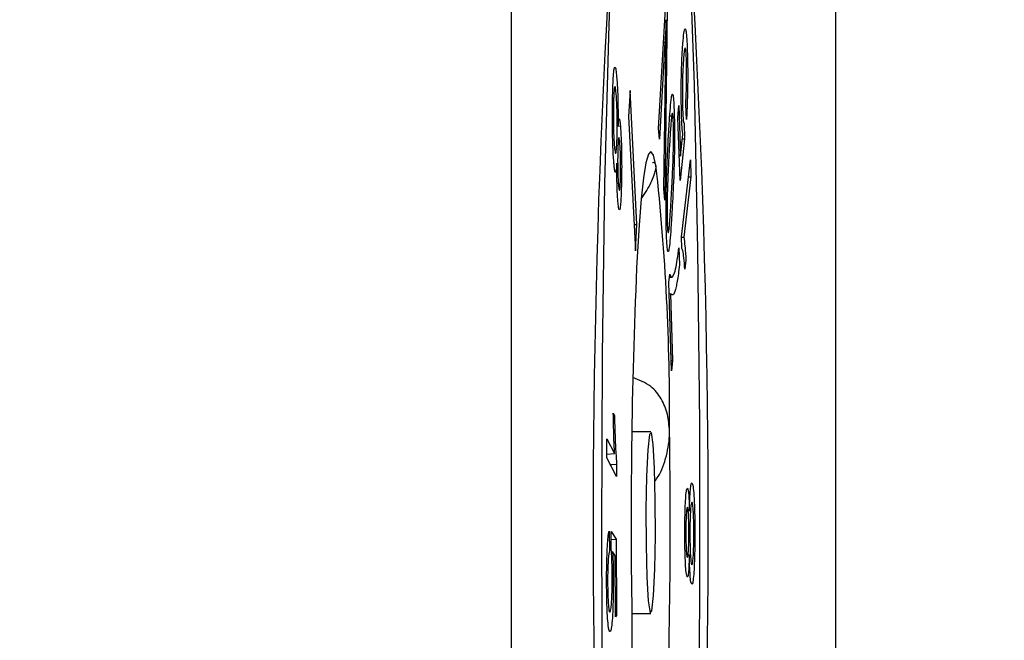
# Model space of a CAD drawing. Header units: millimetres. Extents: x 0 to 1262, y 0 to 420.
# Tile 77 of 99: x 1034.19 to 1037.69, y 165.05 to 167.26. Entities that reach past the tile are written whole.
import ezdxf

# ---------------------------------------------------------------- set-up
doc = ezdxf.new("R2010")
doc.units = ezdxf.units.MM
doc.header["$PDSIZE"] = -1
doc.layers.add('SLD-0', color=7, linetype='Continuous')
doc.styles.add('SLDTEXTSTYLE0', font='TXT', dxfattribs={"width": 0.75})
doc.dimstyles.new('SLDDIMSTYLE8', dxfattribs={"dimtxt": 3.5, "dimasz": 3.2, "dimexe": 0, "dimexo": 0.0625, "dimgap": 0.875, "dimtad": 0, "dimtih": 1, "dimtoh": 1, "dimdec": 1, "dimlfac": 3, "dimrnd": 1e-09, "dimzin": 4, "dimdsep": 46, "dimtxsty": 'SLDTEXTSTYLE0', "dimblk1": 'NONE', "dimsah": 1, "dimcen": 0, "dimadec": 0, "dimazin": 1, "dimtfac": 1, "dimtdec": 1, "dimtmove": 0, "dimatfit": 3, "dimldrblk": 'NONE', "dimfxl": 1, "dimfrac": 2, "dimtolj": 1, "dimtzin": 12, "dimarcsym": 0})

# ---------------------------------------------------------------- blocks, each defined once
blk = doc.blocks.new('*D84')
at = {"layer": 'Defpoints', "color": 0, "transparency": 16777216}
for p in [(1018.227, 174.1974), (1020.9525, 171.7447)]:
    blk.add_point(p, dxfattribs=at)
at = {"layer": 'SLD-0', "color": 0, "lineweight": -2, "transparency": 16777216}
for p, q in [((1018.227, 174.1974), (1020.9525, 171.7447)), ((1036.6282, 157.6381), (1023.3312, 169.6041)), ((1039.8282, 157.6381), (1036.6282, 157.6381))]:
    blk.add_line(p, q, dxfattribs=at)
at = {"layer": 'SLD-0', "color": 0, "transparency": 16777216}
blk.add_solid([(1023.6879, 170.0005), (1022.9744, 169.2077), (1020.9525, 171.7447)], dxfattribs=at)
at = {"layer": 'SLD-0', "color": 0, "transparency": 16777216, "insert": (1040.7032, 159.3881), "char_height": 3.5, "attachment_point": 1, "style": 'SLDTEXTSTYLE0'}
blk.add_mtext('\\A1;3X∅11.0 [∅0.43]', dxfattribs=at)
blk = doc.blocks.new('_None')

msp = doc.modelspace()

# ---------------------------------------------------------------- linework, layer by layer
at = {"color": 7, "linetype": 'Continuous', "lineweight": 25}
for p, q in [((1037.089759, 340.627773), (1037.089759, 150.314287)), ((1035.936163, 333.9341), (1035.936163, 157.00796)), ((1036.460494, 166.874519), (1036.488024, 167.344137)), ((1036.49139, 167.306309), (1036.483206, 166.619277)), ((1036.483503, 167.181936), (1036.463843, 166.836886)), ((1036.478527, 167.182128), (1036.483503, 167.181936)), ((1036.47965, 166.659257), (1036.486131, 167.152391)), ((1036.359014, 167.01001), (1036.354015, 166.916983)), ((1036.383358, 166.532421), (1036.359014, 167.01001)), ((1036.529077, 166.912957), (1036.53246, 166.956862)), ((1036.53246, 166.956862), (1036.538869, 166.77691)), ((1036.559857, 166.906485), (1036.557465, 166.960622)), ((1036.354015, 166.916983), (1036.378359, 166.439394)), ((1036.50707, 166.918429), (1036.500715, 166.91874)), ((1036.537067, 166.688755), (1036.529077, 166.912957)), ((1036.313383, 166.882968), (1036.324629, 166.883475)), ((1036.463843, 166.836886), (1036.460494, 166.874519)), ((1036.55201, 166.895083), (1036.553434, 166.837369)), ((1036.553434, 166.837369), (1036.537067, 166.688755)), ((1036.538869, 166.77691), (1036.547481, 166.853298)), ((1036.545707, 166.837561), (1036.553434, 166.837369)), ((1036.533937, 166.776583), (1036.538869, 166.77691)), ((1036.541922, 166.488306), (1036.573885, 166.763367)), ((1036.573885, 166.763367), (1036.575338, 166.701881)), ((1036.575338, 166.701881), (1036.550434, 166.487581)), ((1036.566766, 166.702106), (1036.575338, 166.701881)), ((1036.483206, 166.619277), (1036.47965, 166.659257)), ((1036.373616, 166.532431), (1036.383358, 166.532421)), ((1036.378359, 166.439394), (1036.383358, 166.532421)), ((1036.54286, 166.448472), (1036.541922, 166.488306)), ((1036.541941, 166.487512), (1036.550434, 166.487581)), ((1036.533147, 166.449975), (1036.534839, 166.388539)), ((1036.558023, 166.40575), (1036.554248, 166.373203)), ((1036.497451, 166.326111), (1036.500408, 166.355943)), ((1036.499339, 166.345158), (1036.508009, 166.345613)), ((1036.506138, 166.012055), (1036.497451, 166.326111)), ((1036.498544, 166.286613), (1036.503232, 166.286317)), ((1036.503232, 166.286317), (1036.509797, 166.048925)), ((1036.505115, 166.049027), (1036.509797, 166.048925)), ((1036.509797, 166.048925), (1036.506138, 166.012055)), ((1036.299464, 165.860394), (1036.303588, 165.852345)), ((1036.432588, 165.79488), (1036.365526, 165.79488)), ((1036.276404, 165.702492), (1036.276758, 165.769384)), ((1036.276758, 165.769384), (1036.303896, 165.717055)), ((1036.276472, 165.715232), (1036.303896, 165.717055)), ((1036.311233, 165.635403), (1036.276404, 165.702492)), ((1036.311467, 165.678828), (1036.311233, 165.635403)), ((1036.28482, 165.441091), (1036.28547, 165.371249)), ((1036.291926, 165.375763), (1036.292209, 165.439665)), ((1036.292209, 165.439665), (1036.310293, 165.411811)), ((1036.292082, 165.410926), (1036.310293, 165.411811)), ((1036.310293, 165.411811), (1036.311348, 165.140998)), ((1036.586253, 165.430274), (1036.589782, 165.430273)), ((1036.306413, 165.352516), (1036.296941, 165.368826)), ((1036.307261, 165.135269), (1036.306413, 165.352516)), ((1036.307238, 165.141197), (1036.311348, 165.140998)), ((1036.311348, 165.140998), (1036.307261, 165.135269)), ((1036.365526, 165.14718), (1036.432588, 165.14718))]:
    msp.add_line(p, q, dxfattribs=at)
at = {"color": 7, "linetype": 'Continuous', "lineweight": 25, "flags": 128}
for points in [[(1036.389665, 168.701896), (1036.422442, 168.798721), (1036.455585, 168.775275), (1036.487896, 168.632404), (1036.518209, 168.375273), (1036.545427, 168.013175), (1036.568567, 167.559198), (1036.586793, 167.029749), (1036.599444, 166.443963), (1036.606066, 165.823013), (1036.606417, 165.189342), (1036.600486, 164.565851)], [(1036.261647, 164.805559), (1036.258144, 165.435723), (1036.260947, 166.067163), (1036.269953, 166.677057), (1036.284838, 167.243362), (1036.305062, 167.745611), (1036.329896, 168.165651), (1036.358441, 168.488299), (1036.389665, 168.701896)], [(1036.451371, 166.743033), (1036.442521, 166.778997), (1036.433501, 166.792581), (1036.424466, 166.783554), (1036.415569, 166.752068), (1036.406964, 166.698664), (1036.398797, 166.624255), (1036.391208, 166.530113), (1036.384327, 166.417851)], [(1036.436758, 165.157135), (1036.442727, 165.211521), (1036.447153, 165.305415), (1036.449361, 165.424522), (1036.449016, 165.55071), (1036.446169, 165.664767), (1036.441255, 165.749329), (1036.435022, 165.791523), (1036.428418, 165.784925), (1036.422448, 165.730539), (1036.418023, 165.636645), (1036.415815, 165.517538), (1036.41616, 165.39135), (1036.419006, 165.277293), (1036.42392, 165.192731), (1036.430154, 165.150537), (1036.436758, 165.157135)], [(1036.289026, 165.67818), (1036.294775, 165.678346), (1036.311467, 165.678828)]]:
    msp.add_lwpolyline(points, dxfattribs=at)
at = {"color": 7, "linetype": 'Continuous', "lineweight": 25}
for centre, radius, start, end in [((1069.686883, 165.47103), 33.459242, 174.2729373, 185.7270627), ((1003.178293, 165.47103), 33.459242, 354.2729373, 5.7270627), ((1028.387475, 165.857364), 8.112387, 359.5680943, 6.2677523), ((1057.024909, 165.476913), 20.662018, 177.389877, 180.918083), ((1015.840266, 165.465147), 20.662018, 357.389877, 0.918083), ((1044.4777, 165.084696), 8.112387, 179.5680943, 186.2677523)]:
    msp.add_arc(centre, radius, start, end, dxfattribs=at)
for points, knots in [([(1036.487745, 167.261828), (1036.487261, 167.252194), (1036.486332, 167.23369), (1036.484915, 167.207094), (1036.483974, 167.190324), (1036.483503, 167.181936)], [0, 0, 0, 0, 0.3518999, 0.6758565, 1, 1, 1, 1]), ([(1036.486131, 167.152391), (1036.486306, 167.165317), (1036.486642, 167.190125), (1036.487182, 167.226601), (1036.487557, 167.250084), (1036.487745, 167.261828)], [0, 0, 0, 0, 0.35225205, 0.67606999, 1, 1, 1, 1]), ([(1036.546965, 167.176973), (1036.54818, 167.190743), (1036.550619, 167.218368), (1036.554524, 167.232464), (1036.557931, 167.226641), (1036.560574, 167.203308), (1036.561976, 167.175851), (1036.562613, 167.159149), (1036.562728, 167.156144)], [0, 0, 0, 0, 0.2396244, 0.48075343, 0.66376685, 0.81535565, 0.96678016, 1, 1, 1, 1]), ([(1036.542636, 166.915074), (1036.542173, 166.93165), (1036.541266, 166.964173), (1036.541247, 167.020127), (1036.54202, 167.075668), (1036.543895, 167.13207), (1036.545877, 167.161056), (1036.546965, 167.176973)], [0, 0, 0, 0, 0.18228545, 0.35765644, 0.53377261, 0.74397887, 1, 1, 1, 1]), ([(1036.559852, 167.117491), (1036.559404, 167.127338), (1036.558564, 167.145836), (1036.556592, 167.160315), (1036.554207, 167.163104), (1036.551621, 167.149302), (1036.55006, 167.1307), (1036.549331, 167.122015)], [0, 0, 0, 0, 0.17289585, 0.32481691, 0.52792349, 0.77956927, 1, 1, 1, 1]), ([(1036.562728, 167.156144), (1036.563297, 167.136158), (1036.564335, 167.099769), (1036.564361, 167.038764), (1036.563485, 166.984128), (1036.561852, 166.939551), (1036.560464, 166.916539), (1036.559857, 166.906485)], [0, 0, 0, 0, 0.23786812, 0.43309233, 0.62779462, 0.83738032, 1, 1, 1, 1]), ([(1036.549331, 167.122015), (1036.548196, 167.104908), (1036.546514, 167.079564), (1036.545367, 167.029778), (1036.545187, 166.990863), (1036.545658, 166.960514), (1036.546146, 166.945392), (1036.546299, 166.940657)], [0, 0, 0, 0, 0.38158479, 0.56531136, 0.7497362, 0.92162377, 1, 1, 1, 1]), ([(1036.557465, 166.960622), (1036.558307, 166.976294), (1036.559622, 167.000801), (1036.560588, 167.044935), (1036.560749, 167.083744), (1036.560149, 167.106311), (1036.559852, 167.117491)], [0, 0, 0, 0, 0.37210023, 0.58190659, 0.79288107, 1, 1, 1, 1]), ([(1036.297497, 167.007432), (1036.298257, 167.026974), (1036.299631, 167.062273), (1036.302706, 167.089041), (1036.305802, 167.09629), (1036.308845, 167.085319), (1036.310635, 167.067011), (1036.31148, 167.058368)], [0, 0, 0, 0, 0.23672567, 0.42759776, 0.61793716, 0.81962347, 1, 1, 1, 1]), ([(1036.31148, 167.058368), (1036.312661, 167.04286), (1036.314575, 167.0177), (1036.316187, 166.964049), (1036.316645, 166.919828), (1036.3164, 166.893094), (1036.316308, 166.883032)], [0, 0, 0, 0, 0.38098635, 0.61810088, 0.85626046, 1, 1, 1, 1]), ([(1036.309647, 166.99951), (1036.30875, 167.008195), (1036.307174, 167.023433), (1036.304615, 167.025137), (1036.302612, 167.013406), (1036.301238, 166.993703), (1036.300723, 166.978974), (1036.300517, 166.97309)], [0, 0, 0, 0, 0.2906917, 0.51003976, 0.72991921, 0.89212201, 1, 1, 1, 1]), ([(1036.301746, 166.750292), (1036.300577, 166.765977), (1036.298488, 166.79401), (1036.296626, 166.855795), (1036.295979, 166.918323), (1036.296479, 166.970978), (1036.297236, 166.998106), (1036.297497, 167.007432)], [0, 0, 0, 0, 0.26927778, 0.48126584, 0.69355319, 0.89465083, 1, 1, 1, 1]), ([(1036.312709, 166.836685), (1036.313007, 166.849254), (1036.313566, 166.872784), (1036.313364, 166.913346), (1036.312561, 166.950756), (1036.311186, 166.980207), (1036.31011, 166.99371), (1036.309647, 166.99951)], [0, 0, 0, 0, 0.21181741, 0.39650898, 0.61638365, 0.83522443, 1, 1, 1, 1]), ([(1036.495931, 166.847561), (1036.496969, 166.865382), (1036.500102, 166.919175), (1036.504526, 166.975899), (1036.50921, 166.999423), (1036.512118, 166.995389), (1036.514223, 166.97442), (1036.515161, 166.956777), (1036.515481, 166.950756)], [0, 0, 0, 0, 0.18618119, 0.56199417, 0.69280788, 0.82502276, 0.94027427, 1, 1, 1, 1]), ([(1036.300517, 166.97309), (1036.300216, 166.960613), (1036.299642, 166.936737), (1036.299791, 166.897889), (1036.300503, 166.862708), (1036.301791, 166.83196), (1036.302966, 166.817101), (1036.303558, 166.809607)], [0, 0, 0, 0, 0.20989149, 0.40165468, 0.58403072, 0.79024191, 1, 1, 1, 1]), ([(1036.515481, 166.950756), (1036.51607, 166.935905), (1036.517227, 166.906782), (1036.517665, 166.847052), (1036.516945, 166.774865), (1036.513934, 166.681889), (1036.510763, 166.62215), (1036.508803, 166.585209)], [0, 0, 0, 0, 0.12811801, 0.25124445, 0.40686546, 0.63323075, 1, 1, 1, 1]), ([(1036.316308, 166.883032), (1036.317239, 166.892973), (1036.318838, 166.910053), (1036.321463, 166.909225), (1036.32328, 166.897739), (1036.324282, 166.88715), (1036.324629, 166.883475)], [0, 0, 0, 0, 0.35560251, 0.61097279, 0.86497486, 1, 1, 1, 1]), ([(1036.512829, 166.905655), (1036.51246, 166.911679), (1036.511741, 166.923416), (1036.51012, 166.930015), (1036.508016, 166.926705), (1036.505077, 166.902326), (1036.501841, 166.85608), (1036.49957, 166.816613), (1036.498425, 166.796713)], [0, 0, 0, 0, 0.08485067, 0.16533057, 0.28575028, 0.45511377, 0.72525633, 1, 1, 1, 1]), ([(1036.547481, 166.853298), (1036.546905, 166.856808), (1036.545412, 166.865911), (1036.543718, 166.887912), (1036.542885, 166.908825), (1036.542636, 166.915074)], [0, 0, 0, 0, 0.30555667, 0.7924861, 1, 1, 1, 1]), ([(1036.546299, 166.940657), (1036.546768, 166.930308), (1036.54768, 166.910219), (1036.549634, 166.89526), (1036.551102, 166.893461), (1036.551887, 166.894863), (1036.55201, 166.895083)], [0, 0, 0, 0, 0.32735278, 0.63549341, 0.9426878, 1, 1, 1, 1]), ([(1036.324629, 166.883475), (1036.32561, 166.87035), (1036.327372, 166.846782), (1036.328921, 166.794459), (1036.329488, 166.741135), (1036.329066, 166.694547), (1036.328376, 166.669876), (1036.328121, 166.660767)], [0, 0, 0, 0, 0.26136584, 0.46932225, 0.67717537, 0.88081591, 1, 1, 1, 1]), ([(1036.506327, 166.635731), (1036.507335, 166.654278), (1036.509351, 166.691395), (1036.511915, 166.747622), (1036.513581, 166.800125), (1036.514011, 166.843058), (1036.51387, 166.875102), (1036.513319, 166.894662), (1036.512911, 166.903818), (1036.512829, 166.905655)], [0, 0, 0, 0, 0.24594926, 0.49220391, 0.68682721, 0.80144633, 0.88924873, 0.97778161, 1, 1, 1, 1]), ([(1036.303558, 166.809607), (1036.304462, 166.800904), (1036.306045, 166.785675), (1036.308607, 166.784295), (1036.310625, 166.796079), (1036.311985, 166.816237), (1036.312507, 166.830982), (1036.312709, 166.836685)], [0, 0, 0, 0, 0.29166074, 0.51031741, 0.72909547, 0.89521817, 1, 1, 1, 1]), ([(1036.322884, 166.82295), (1036.322005, 166.831122), (1036.320619, 166.844001), (1036.318504, 166.841904), (1036.316972, 166.830264), (1036.316093, 166.813613), (1036.315738, 166.803184), (1036.315661, 166.800895)], [0, 0, 0, 0, 0.3529008, 0.55619628, 0.76019483, 0.94736002, 1, 1, 1, 1]), ([(1036.487476, 166.62078), (1036.48797, 166.646124), (1036.488957, 166.696714), (1036.491966, 166.772074), (1036.494445, 166.81927), (1036.495931, 166.847561)], [0, 0, 0, 0, 0.28679281, 0.57246575, 1, 1, 1, 1]), ([(1036.315661, 166.800895), (1036.31543, 166.79144), (1036.314966, 166.772437), (1036.315071, 166.741171), (1036.315637, 166.712234), (1036.316629, 166.688611), (1036.317503, 166.677439), (1036.31791, 166.672235)], [0, 0, 0, 0, 0.20471216, 0.41142261, 0.60133911, 0.81433839, 1, 1, 1, 1]), ([(1036.325091, 166.69478), (1036.325316, 166.703931), (1036.32577, 166.722332), (1036.325659, 166.754846), (1036.325037, 166.7861), (1036.323982, 166.809016), (1036.323183, 166.819156), (1036.322884, 166.82295)], [0, 0, 0, 0, 0.20008495, 0.40231487, 0.632473, 0.8624477, 1, 1, 1, 1]), ([(1036.498425, 166.796713), (1036.497419, 166.778145), (1036.495406, 166.740984), (1036.492831, 166.684978), (1036.491174, 166.632605), (1036.490728, 166.589808), (1036.490879, 166.55783), (1036.491426, 166.53767), (1036.491851, 166.528214), (1036.491948, 166.526069)], [0, 0, 0, 0, 0.24516665, 0.4906526, 0.68419937, 0.79748122, 0.88550107, 0.97402819, 1, 1, 1, 1]), ([(1036.312196, 166.751013), (1036.311169, 166.739078), (1036.309327, 166.71766), (1036.306176, 166.71646), (1036.30372, 166.72968), (1036.302323, 166.744267), (1036.301746, 166.750292)], [0, 0, 0, 0, 0.31832597, 0.57123997, 0.82290425, 1, 1, 1, 1]), ([(1036.316051, 166.613671), (1036.315205, 166.624888), (1036.31375, 166.64418), (1036.312463, 166.686142), (1036.312098, 166.721784), (1036.31217, 166.743392), (1036.312196, 166.751013)], [0, 0, 0, 0, 0.35305884, 0.60722088, 0.8614725, 1, 1, 1, 1]), ([(1036.39954, 166.624803), (1036.406115, 166.634621), (1036.426507, 166.665068), (1036.446458, 166.708318), (1036.452766, 166.734199), (1036.451469, 166.742415), (1036.451371, 166.743033)], [0, 0, 0, 0, 0.185689, 0.57588299, 0.96812133, 1, 1, 1, 1]), ([(1036.451371, 166.743033), (1036.449908, 166.748683), (1036.448268, 166.75502), (1036.439904, 166.752391), (1036.438998, 166.752106)], [0, 0, 0, 0, 0.89169183, 1, 1, 1, 1]), ([(1036.328121, 166.660767), (1036.327459, 166.643508), (1036.32626, 166.612284), (1036.323553, 166.588843), (1036.320826, 166.581859), (1036.318227, 166.591597), (1036.316721, 166.60688), (1036.316051, 166.613671)], [0, 0, 0, 0, 0.24042275, 0.43493638, 0.62856543, 0.8349609, 1, 1, 1, 1]), ([(1036.31791, 166.672235), (1036.318545, 166.666129), (1036.319733, 166.654687), (1036.321714, 166.652949), (1036.323363, 166.661973), (1036.324492, 166.677999), (1036.32492, 166.689983), (1036.325091, 166.69478)], [0, 0, 0, 0, 0.26143871, 0.48984305, 0.71869013, 0.88739945, 1, 1, 1, 1]), ([(1036.491948, 166.526069), (1036.4923, 166.520295), (1036.493003, 166.508759), (1036.49462, 166.50189), (1036.496763, 166.505533), (1036.499709, 166.530583), (1036.502933, 166.576901), (1036.50519, 166.616015), (1036.506327, 166.635731)], [0, 0, 0, 0, 0.0812964, 0.16243102, 0.28573853, 0.45845044, 0.72703734, 1, 1, 1, 1]), ([(1036.489228, 166.481751), (1036.488596, 166.497562), (1036.487378, 166.528025), (1036.48705, 166.579621), (1036.487355, 166.609105), (1036.487476, 166.62078)], [0, 0, 0, 0, 0.3946089, 0.7602649, 1, 1, 1, 1]), ([(1036.508803, 166.585209), (1036.507765, 166.567381), (1036.504633, 166.513572), (1036.500208, 166.456699), (1036.495516, 166.433178), (1036.492593, 166.437034), (1036.490484, 166.458142), (1036.489545, 166.475786), (1036.489228, 166.481751)], [0, 0, 0, 0, 0.18594303, 0.56123155, 0.69246729, 0.82508372, 0.94086916, 1, 1, 1, 1]), ([(1036.550434, 166.487581), (1036.551744, 166.477677), (1036.553756, 166.462461), (1036.556251, 166.43309), (1036.55743, 166.414892), (1036.558023, 166.40575)], [0, 0, 0, 0, 0.48122957, 0.73936517, 1, 1, 1, 1]), ([(1036.500408, 166.355943), (1036.501796, 166.352442), (1036.505968, 166.341924), (1036.512997, 166.348457), (1036.522712, 166.373656), (1036.529242, 166.421419), (1036.533147, 166.449975)], [0, 0, 0, 0, 0.125293, 0.37643851, 0.6272031, 1, 1, 1, 1]), ([(1036.554248, 166.373203), (1036.553065, 166.387619), (1036.55078, 166.41547), (1036.546909, 166.442987), (1036.54423, 166.446616), (1036.54286, 166.448472)], [0, 0, 0, 0, 0.3438515, 0.66434385, 1, 1, 1, 1]), ([(1036.534839, 166.388539), (1036.533566, 166.377398), (1036.529744, 166.34395), (1036.522974, 166.307827), (1036.513673, 166.275724), (1036.507048, 166.282445), (1036.503232, 166.286317)], [0, 0, 0, 0, 0.12945563, 0.38866201, 0.64786666, 1, 1, 1, 1]), ([(1036.499632, 165.796212), (1036.498002, 165.81698), (1036.494616, 165.860117), (1036.47084, 165.915408), (1036.430656, 165.964877), (1036.391509, 165.979181), (1036.368972, 165.987416)], [0, 0, 0, 0, 0.20499091, 0.42578154, 0.66941998, 1, 1, 1, 1]), ([(1036.303896, 165.717055), (1036.30302, 165.738147), (1036.301675, 165.770545), (1036.300291, 165.819897), (1036.29974, 165.846855), (1036.299464, 165.860394)], [0, 0, 0, 0, 0.4815128, 0.73958464, 1, 1, 1, 1]), ([(1036.303588, 165.852345), (1036.304233, 165.828525), (1036.30541, 165.785046), (1036.308005, 165.724071), (1036.310216, 165.695178), (1036.311467, 165.678828)], [0, 0, 0, 0, 0.34468697, 0.62918009, 1, 1, 1, 1]), ([(1036.447293, 165.618602), (1036.451332, 165.623933), (1036.470197, 165.648836), (1036.490827, 165.708864), (1036.499834, 165.765468), (1036.499646, 165.794063), (1036.499632, 165.796212)], [0, 0, 0, 0, 0.11544676, 0.5393008, 0.96537552, 1, 1, 1, 1]), ([(1036.570302, 165.51207), (1036.570822, 165.530597), (1036.571776, 165.564608), (1036.574247, 165.596389), (1036.576793, 165.611411), (1036.578524, 165.612329), (1036.579352, 165.612768)], [0, 0, 0, 0, 0.29166217, 0.53542974, 0.77811603, 1, 1, 1, 1]), ([(1036.579352, 165.612768), (1036.580773, 165.610398), (1036.583331, 165.606136), (1036.586573, 165.569725), (1036.588797, 165.521182), (1036.589716, 165.470658), (1036.589766, 165.440288), (1036.589782, 165.430273)], [0, 0, 0, 0, 0.26846882, 0.48288876, 0.69755663, 0.90026422, 1, 1, 1, 1]), ([(1036.554128, 165.43795), (1036.554245, 165.458563), (1036.554458, 165.496087), (1036.55609, 165.542059), (1036.558227, 165.574524), (1036.560764, 165.592437), (1036.562537, 165.59376), (1036.563358, 165.594372)], [0, 0, 0, 0, 0.23293642, 0.42404401, 0.61458428, 0.82159462, 1, 1, 1, 1]), ([(1036.563358, 165.594372), (1036.564402, 165.592666), (1036.56618, 165.589759), (1036.568404, 165.565597), (1036.569624, 165.538059), (1036.570126, 165.518825), (1036.570302, 165.51207)], [0, 0, 0, 0, 0.3585355, 0.61078578, 0.86330322, 1, 1, 1, 1]), ([(1036.579337, 165.544028), (1036.578328, 165.542941), (1036.576557, 165.54103), (1036.574289, 165.51773), (1036.572858, 165.488092), (1036.572198, 165.457658), (1036.572137, 165.439937), (1036.572113, 165.432924)], [0, 0, 0, 0, 0.29052144, 0.51019043, 0.73039721, 0.89330889, 1, 1, 1, 1]), ([(1036.586256, 165.431178), (1036.58619, 165.444871), (1036.586063, 165.470977), (1036.584924, 165.503092), (1036.583403, 165.526792), (1036.581481, 165.541478), (1036.580062, 165.543166), (1036.579337, 165.544028)], [0, 0, 0, 0, 0.20982081, 0.40004391, 0.58111312, 0.78592463, 1, 1, 1, 1]), ([(1036.563283, 165.52576), (1036.562573, 165.524996), (1036.561262, 165.523587), (1036.559522, 165.506833), (1036.558367, 165.483972), (1036.55774, 165.459467), (1036.557676, 165.444191), (1036.557649, 165.437438)], [0, 0, 0, 0, 0.26143922, 0.48272105, 0.70424304, 0.86925258, 1, 1, 1, 1]), ([(1036.568608, 165.435603), (1036.568561, 165.446027), (1036.568466, 165.466982), (1036.567556, 165.493053), (1036.566298, 165.512855), (1036.564818, 165.523946), (1036.563762, 165.525194), (1036.563283, 165.52576)], [0, 0, 0, 0, 0.20484494, 0.41176851, 0.59984407, 0.81864018, 1, 1, 1, 1]), ([(1036.275782, 165.2521), (1036.275813, 165.274987), (1036.275869, 165.316294), (1036.277426, 165.36906), (1036.279575, 165.407624), (1036.282158, 165.4311), (1036.283989, 165.437974), (1036.28482, 165.441091)], [0, 0, 0, 0, 0.2389015, 0.43117471, 0.62280158, 0.8289432, 1, 1, 1, 1]), ([(1036.562993, 165.27815), (1036.561556, 165.281024), (1036.559169, 165.285794), (1036.556415, 165.323247), (1036.554725, 165.366431), (1036.554163, 165.407767), (1036.554136, 165.431482), (1036.554128, 165.43795)], [0, 0, 0, 0, 0.31299654, 0.51946072, 0.7258489, 0.92522709, 1, 1, 1, 1]), ([(1036.557649, 165.437438), (1036.557698, 165.427125), (1036.557798, 165.406395), (1036.558714, 165.38067), (1036.559973, 165.360689), (1036.561433, 165.349164), (1036.562477, 165.347984), (1036.562927, 165.347474)], [0, 0, 0, 0, 0.2045609, 0.41118461, 0.60113944, 0.82787116, 1, 1, 1, 1]), ([(1036.562927, 165.347474), (1036.56384, 165.348572), (1036.565324, 165.350357), (1036.567095, 165.370952), (1036.568199, 165.395472), (1036.56855, 165.419254), (1036.568597, 165.432459), (1036.568608, 165.435603)], [0, 0, 0, 0, 0.33051938, 0.53758899, 0.74490058, 0.93925896, 1, 1, 1, 1]), ([(1036.572113, 165.432924), (1036.572182, 165.419233), (1036.572314, 165.393093), (1036.573573, 165.359313), (1036.575313, 165.334631), (1036.577265, 165.32277), (1036.578525, 165.321459), (1036.579036, 165.320927)], [0, 0, 0, 0, 0.21078998, 0.40245258, 0.62466167, 0.84786678, 1, 1, 1, 1]), ([(1036.589782, 165.430273), (1036.589645, 165.406815), (1036.589397, 165.364125), (1036.587515, 165.312163), (1036.585072, 165.275376), (1036.582105, 165.254529), (1036.580001, 165.253035), (1036.57899, 165.252317)], [0, 0, 0, 0, 0.22927955, 0.41726553, 0.6045402, 0.81003368, 1, 1, 1, 1]), ([(1036.579036, 165.320927), (1036.580259, 165.322585), (1036.582205, 165.325224), (1036.584451, 165.353442), (1036.585803, 165.384899), (1036.586208, 165.413552), (1036.58625, 165.428711), (1036.586256, 165.431178)], [0, 0, 0, 0, 0.35138487, 0.55925336, 0.76738314, 0.9621545, 1, 1, 1, 1]), ([(1036.28547, 165.371249), (1036.28407, 165.364183), (1036.281939, 165.353424), (1036.280032, 165.315914), (1036.279317, 165.285498), (1036.279304, 165.266904), (1036.279297, 165.257987)], [0, 0, 0, 0, 0.45353841, 0.6905474, 0.85159868, 1, 1, 1, 1]), ([(1036.295682, 165.281626), (1036.295546, 165.295034), (1036.295278, 165.321537), (1036.293957, 165.354014), (1036.292703, 165.36888), (1036.292006, 165.37505), (1036.291926, 165.375763)], [0, 0, 0, 0, 0.32636237, 0.64515241, 0.95899375, 1, 1, 1, 1]), ([(1036.296941, 165.368826), (1036.297365, 165.359934), (1036.298386, 165.338484), (1036.299287, 165.303418), (1036.29947, 165.277734), (1036.299532, 165.268899)], [0, 0, 0, 0, 0.31716291, 0.76509648, 1, 1, 1, 1]), ([(1036.570197, 165.358312), (1036.569672, 165.34132), (1036.568757, 165.311747), (1036.566512, 165.286915), (1036.564607, 165.278853), (1036.563426, 165.278338), (1036.562993, 165.27815)], [0, 0, 0, 0, 0.34441792, 0.59945805, 0.85334419, 1, 1, 1, 1]), ([(1036.57899, 165.252317), (1036.577561, 165.254509), (1036.575256, 165.258046), (1036.572467, 165.288581), (1036.570899, 165.322409), (1036.570395, 165.348179), (1036.570197, 165.358312)], [0, 0, 0, 0, 0.38054288, 0.61399769, 0.84822582, 1, 1, 1, 1]), ([(1036.288296, 165.153548), (1036.289495, 165.156563), (1036.291442, 165.161457), (1036.293789, 165.188783), (1036.295117, 165.22027), (1036.295706, 165.253213), (1036.295689, 165.273006), (1036.295682, 165.281626)], [0, 0, 0, 0, 0.32135736, 0.521679, 0.72264263, 0.87921332, 1, 1, 1, 1]), ([(1036.299532, 165.268899), (1036.299505, 165.250625), (1036.29945, 165.214351), (1036.297941, 165.162482), (1036.295604, 165.119743), (1036.292403, 165.091333), (1036.290092, 165.085972), (1036.288902, 165.083211)], [0, 0, 0, 0, 0.1770904, 0.35152067, 0.5653298, 0.77607023, 1, 1, 1, 1]), ([(1036.288902, 165.083211), (1036.287488, 165.082871), (1036.28465, 165.082189), (1036.280903, 165.107559), (1036.278086, 165.145137), (1036.276418, 165.191166), (1036.275903, 165.228277), (1036.275799, 165.248712), (1036.275782, 165.2521)], [0, 0, 0, 0, 0.23955561, 0.48063456, 0.66370838, 0.81680194, 0.96961963, 1, 1, 1, 1]), ([(1036.279297, 165.257987), (1036.279436, 165.244427), (1036.279694, 165.219202), (1036.281162, 165.187301), (1036.283275, 165.161617), (1036.285857, 165.151696), (1036.287589, 165.153011), (1036.288296, 165.153548)], [0, 0, 0, 0, 0.18247579, 0.33944444, 0.55453068, 0.81794896, 1, 1, 1, 1])]:
    msp.add_open_spline(points, degree=3, knots=knots, dxfattribs=at)

# ---------------------------------------------------------------- dimensions: what is measured, and where the dimension line sits
at = {"layer": 'SLD-0', "color": 250}
dim = msp.add_diameter_dim_2p(p1=(1018.226988, 174.197393), p2=(1020.952529, 171.744667), text='3X<>', dimstyle='SLDDIMSTYLE8', dxfattribs=at)
dim.commit()
dim.dimension.update_dxf_attribs({"geometry": '*D84', "text_midpoint": (1056.015699, 157.638065), "dimtype": 163})

doc.saveas('drawing.dxf')
